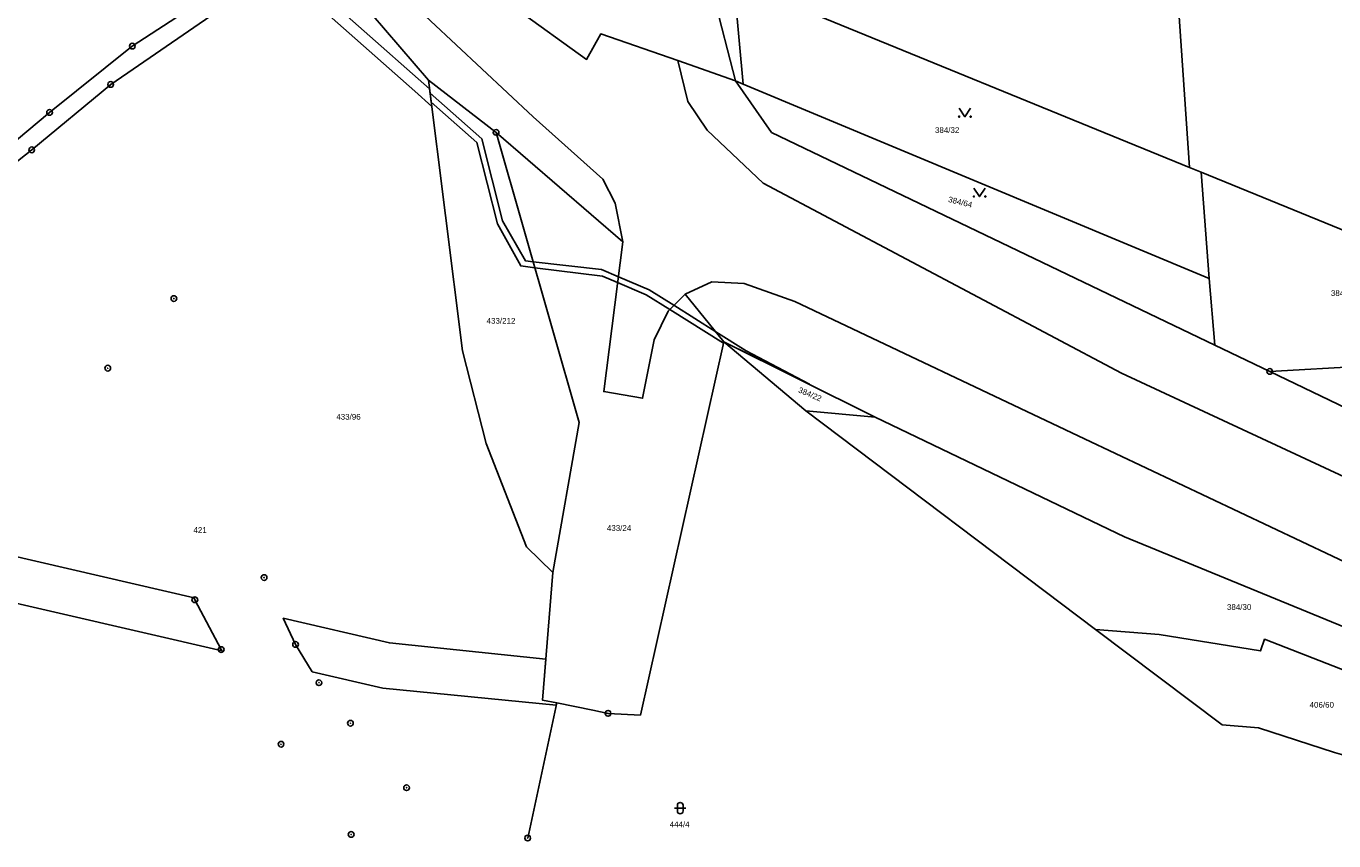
# Model space of a CAD drawing. Header units: metres. Extents: x -747283 to -746243, y -1022515 to -1021544.
# Tile 3 of 43: x -747075 to -746846, y -1022512 to -1022370. Entities that reach past the tile are written whole.
import ezdxf
from ezdxf.enums import TextEntityAlignment as Align

# ---------------------------------------------------------------- set-up
doc = ezdxf.new("R2010")
doc.units = ezdxf.units.M
doc.header["$MEASUREMENT"] = 0
for name, color, linetype in [('105', 251, 'CONTINUOUS'), ('18', 251, 'CONTINUOUS'), ('21800', 251, 'CONTINUOUS'), ('21900', 251, 'CONTINUOUS'), ('21999', 251, 'CONTINUOUS'), ('23700', 251, 'CONTINUOUS'), ('314', 251, 'CONTINUOUS'), ('316', 251, 'CONTINUOUS')]:
    doc.layers.add(name, color=color, linetype=linetype)
doc.styles.add('Arial', font='arial.ttf', dxfattribs={"height": 1})

# ---------------------------------------------------------------- blocks, each defined once
blk = doc.blocks.new('3_16$6')
at = {"layer": '316', "linetype": 'Continuous'}
for p, q in [((-1, 1), (1, 1)), ((-0.5, 1.5), (-0.5, 0.5)), ((0.5, 0.5), (0.5, 1.5))]:
    blk.add_line(p, q, dxfattribs=at)
for centre, start, end in [((0, 1.5), 0, 180), ((0, 0.5), 180, 359.9879)]:
    blk.add_arc(centre, 0.5, start, end, dxfattribs=at)
blk = doc.blocks.new('3_14$5')
at = {"layer": '314', "linetype": 'Continuous'}
blk.add_lwpolyline([(-1, 1.5), (0, 0), (1, 1.5)], dxfattribs=at)
for centre in [(-1, 0), (1, 0)]:
    blk.add_circle(centre, 0.1, dxfattribs=at)
blk = doc.blocks.new('1_05$21')
at = {"layer": '105', "linetype": 'Continuous'}
for radius in [0.5, 0.0303]:
    blk.add_circle((0, 0), radius, dxfattribs=at)

msp = doc.modelspace()

# ---------------------------------------------------------------- linework, layer by layer
at = {"layer": '21800'}
for p, q in [((-747043.56, -1022331.6), (-746986.13, -1022385.43)), ((-746960.75, -1022375.56), (-746958.99, -1022382.72)), ((-746958.99, -1022382.72), (-746955.6, -1022387.75)), ((-746986.13, -1022385.43), (-746973.86, -1022396.37)), ((-746955.6, -1022387.75), (-746945.77, -1022397.04)), ((-746973.86, -1022396.37), (-746971.69, -1022400.57)), ((-746945.77, -1022397.04), (-746882.85, -1022430.44)), ((-746971.69, -1022400.57), (-746970.39, -1022407.38)), ((-746959.43, -1022416.54), (-746954.77, -1022414.39)), ((-746954.77, -1022414.39), (-746949.09, -1022414.65)), ((-746949.09, -1022414.65), (-746940.2, -1022417.81)), ((-746940.2, -1022417.81), (-746889.37, -1022441.95)), ((-746882.85, -1022430.44), (-746812.16, -1022463.37)), ((-746889.37, -1022441.95), (-746775, -1022496.11))]:
    msp.add_line(p, q, dxfattribs=at)
at = {"layer": '21900'}
for p, q in [((-747024.71, -1022355.37), (-747060.24, -1022379.74)), ((-747024.71, -1022355.37), (-747004.47, -1022379.02)), ((-746950.6, -1022379.08), (-746955.09, -1022361.79)), ((-746950.93, -1022361.6), (-746949.26, -1022379.7)), ((-746950.93, -1022361.6), (-746870.93, -1022394.32)), ((-747004.47, -1022379.02), (-746992.62, -1022388.15)), ((-746950.6, -1022379.08), (-746949.26, -1022379.7)), ((-747074.1, -1022391.22), (-747060.24, -1022379.74)), ((-746992.62, -1022388.15), (-746978.02, -1022439.05)), ((-746992.62, -1022388.15), (-746970.39, -1022407.38)), ((-746868.92, -1022395.14), (-746870.93, -1022394.32)), ((-746868.92, -1022395.14), (-746823.76, -1022413.62)), ((-746938.29, -1022437.04), (-746952.63, -1022424.89)), ((-746952.63, -1022424.89), (-746926.09, -1022438.11)), ((-746856.87, -1022430.12), (-746866.52, -1022425.48)), ((-746797.66, -1022426.73), (-746856.87, -1022430.12)), ((-746978.02, -1022439.05), (-746982.66, -1022465.4)), ((-746926.09, -1022438.11), (-746938.29, -1022437.04)), ((-746938.29, -1022437.04), (-746887.41, -1022475.39)), ((-746887.41, -1022475.39), (-746865.21, -1022492.13)), ((-746987.07, -1022512), (-746981.98, -1022488.29)), ((-746981.98, -1022488.29), (-746975.63, -1022489.58)), ((-746975.63, -1022489.58), (-746972.97, -1022490.12))]:
    msp.add_line(p, q, dxfattribs=at)
for points in [[(-747151.62, -1022443.37), (-747100.64, -1022408.57), (-747085.89, -1022397.1), (-747070.96, -1022384.65), (-747056.44, -1022373.02), (-747027.64, -1022354.22)], [(-746950.6, -1022379.08), (-746960.75, -1022375.56), (-746974.24, -1022370.88), (-746976.74, -1022375.34), (-746989.07, -1022366.5)], [(-746982.66, -1022465.4), (-746987.26, -1022460.91), (-746994.36, -1022442.77), (-746998.49, -1022426.52), (-747004.47, -1022379.02)], [(-746866.52, -1022425.48), (-746944.26, -1022388.15), (-746950.6, -1022379.08)], [(-747074.1, -1022391.22), (-747089.73, -1022403.54), (-747105.06, -1022415.39), (-747150.78, -1022445.9), (-747182.04, -1022462.29), (-747203.34, -1022472.3), (-747225.95, -1022482.6), (-747240.63, -1022490.71)], [(-746970.39, -1022407.38), (-746973.71, -1022433.65), (-746966.9, -1022434.83), (-746964.9, -1022424.56)], [(-746964.9, -1022424.56), (-746962.43, -1022419.53), (-746959.43, -1022416.54), (-746952.63, -1022424.89)], [(-746972.97, -1022490.12), (-746967.28, -1022490.42), (-746952.63, -1022424.89)], [(-746856.87, -1022430.12), (-746819.47, -1022448.08), (-746811.45, -1022456)], [(-746782.92, -1022500), (-746882.34, -1022459.13), (-746926.09, -1022438.11)], [(-746982.66, -1022465.4), (-746984.47, -1022487.78), (-746981.98, -1022488.29)], [(-746887.41, -1022475.39), (-746876.27, -1022476.26), (-746858.46, -1022479.15), (-746857.78, -1022477.13), (-746827.65, -1022488.88), (-746803.37, -1022505.95)], [(-746865.21, -1022492.13), (-746858.84, -1022492.65), (-746845.48, -1022497), (-746831.58, -1022501), (-746803.37, -1022505.95)]]:
    msp.add_lwpolyline(points, dxfattribs=at)
at = {"layer": '21999'}
for p, q in [((-746870.93, -1022394.32), (-746875.41, -1022328.6)), ((-746949.26, -1022379.7), (-746867.47, -1022413.79)), ((-746867.47, -1022413.79), (-746868.92, -1022395.14)), ((-746867.47, -1022413.79), (-746866.52, -1022425.48))]:
    msp.add_line(p, q, dxfattribs=at)
at = {"layer": '23700'}
for points in [[(-747004.28, -1022380.54), (-747029.21, -1022358.46), (-747030.92, -1022359.63), (-747006.89, -1022380.94), (-747003.89, -1022383.6), (-747004.28, -1022380.54)], [(-746995.14, -1022389.29), (-747004.19, -1022381.28), (-747003.99, -1022382.84), (-746996.01, -1022389.92), (-746992.38, -1022404.18), (-746988.3, -1022411.6), (-746985.8, -1022411.91), (-746986.11, -1022410.85), (-746987.48, -1022410.69), (-746991.5, -1022403.69), (-746995.14, -1022389.29)], [(-746952.63, -1022424.89), (-746937.61, -1022432.37), (-746948.71, -1022426.5), (-746954.06, -1022423.14), (-746961.41, -1022418.51), (-746965.73, -1022415.8), (-746971.16, -1022413.48), (-746974.11, -1022412.22), (-746986.11, -1022410.85), (-746985.8, -1022411.91), (-746973.95, -1022413.38), (-746971.29, -1022414.51), (-746966.27, -1022416.64), (-746962.14, -1022419.24), (-746952.69, -1022425.17), (-746952.63, -1022424.89)], [(-747040.7, -1022479.16), (-747040.85, -1022478.92), (-747045.47, -1022470.19), (-747045.61, -1022469.82), (-747139.37, -1022448.12), (-747150.25, -1022445.55), (-747150.78, -1022445.9), (-747160.92, -1022451.21), (-747141.19, -1022455.9), (-747040.7, -1022479.16)], [(-746982.06, -1022488.66), (-746981.98, -1022488.29), (-746984.47, -1022487.78), (-746983.89, -1022480.62), (-747011.33, -1022477.75), (-747029.95, -1022473.44), (-747027.79, -1022478.03), (-747024.86, -1022482.82), (-747012.47, -1022485.69), (-746982.06, -1022488.66)]]:
    msp.add_lwpolyline(points, close=True, dxfattribs=at)

# ---------------------------------------------------------------- block references
at = {"layer": '105'}
for p in [(-747056.44, -1022373.02), (-747060.24, -1022379.74), (-747070.96, -1022384.65), (-746992.62, -1022388.15), (-747074.1, -1022391.22), (-747049.14, -1022417.32), (-747060.76, -1022429.54), (-746856.87, -1022430.12), (-747033.32, -1022466.29), (-747045.47, -1022470.19), (-747027.79, -1022478.03), (-747040.85, -1022478.92), (-747023.69, -1022484.74), (-747018.18, -1022491.85), (-746972.97, -1022490.12), (-747030.35, -1022495.54), (-747008.32, -1022503.17), (-747018.04, -1022511.38), (-746987.07, -1022512)]:
    msp.add_blockref('1_05$21', p, dxfattribs=at)
at = {"layer": '314'}
for p in [(-746910.35, -1022385.4), (-746907.77, -1022399.42)]:
    msp.add_blockref('3_14$5', p, dxfattribs=at)
at = {"layer": '316'}
msp.add_blockref('3_16$6', (-746960.31, -1022507.76), dxfattribs=at)

# ---------------------------------------------------------------- texts
at = {"layer": '18', "style": 'Arial'}
for s, p in [('384/32', (-746915.6, -1022388.55)), ('384/63', (-746846.13, -1022417.17))]:
    msp.add_text(s, height=1, dxfattribs=at).set_placement(p, align=Align.BOTTOM_LEFT)
msp.add_text('384/64', height=1, rotation=346, dxfattribs=at).set_placement((-746913.43, -1022400.64), align=Align.BOTTOM_LEFT)
for s, p in [('433/212', (-746991.75, -1022421.23)), ('433/96', (-747018.51, -1022438.07)), ('433/24', (-746971.03, -1022457.59)), ('406/60', (-746847.73, -1022488.62)), ('444/4', (-746960.41, -1022509.61))]:
    msp.add_text(s, height=1, dxfattribs=at).set_placement(p, align=Align.MIDDLE_CENTER)
msp.add_text('384/22', height=1, rotation=337, dxfattribs=at).set_placement((-746937.53, -1022434.11), align=Align.MIDDLE_CENTER)
for s, p in [('421', (-747044.55, -1022458.74)), ('384/30', (-746862.23, -1022472.26))]:
    msp.add_text(s, height=1, dxfattribs=at).set_placement(p, align=Align.BOTTOM_CENTER)

doc.saveas('drawing.dxf')
